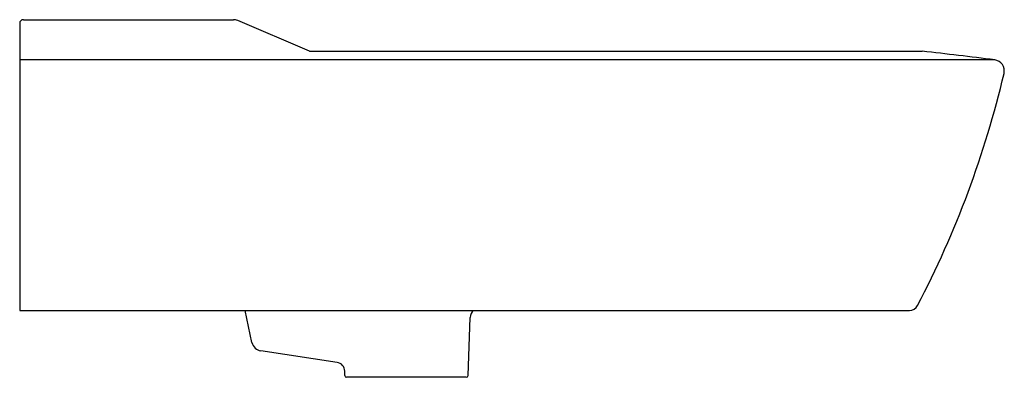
# Model space of a CAD drawing. Header units: millimetres. Extents: x 4637.122 to 4637.658, y 2691.202 to 2691.396.
import ezdxf

# ---------------------------------------------------------------- set-up
doc = ezdxf.new("R2010")
doc.units = ezdxf.units.MM
doc.layers.add('SANINDUSA', color=3, linetype='Continuous')

msp = doc.modelspace()

# ---------------------------------------------------------------- linework, layer by layer
at = {"layer": 'SANINDUSA', "ltscale": 0.5}
for p, q in [((4637.121956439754, 2691.39440668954), (4637.121956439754, 2691.23804071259)), ((4637.279761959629, 2691.379231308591), (4637.613299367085, 2691.379231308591)), ((4637.294683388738, 2691.209745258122), (4637.253275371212, 2691.216001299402)), ((4637.298911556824, 2691.202622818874), (4637.298911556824, 2691.204979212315)), ((4637.365077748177, 2691.201622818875), (4637.299911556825, 2691.201622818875))]:
    msp.add_line(p, q, dxfattribs=at)
at = {"layer": 'SANINDUSA'}
for p, q in [((4637.123956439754, 2691.39640668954), (4637.223358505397, 2691.39640668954)), ((4637.197096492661, 2691.39640668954), (4637.238270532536, 2691.39640668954)), ((4637.279761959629, 2691.379231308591), (4637.240624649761, 2691.395925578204)), ((4637.652686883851, 2691.374501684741), (4637.121956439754, 2691.374501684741)), ((4637.121956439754, 2691.23804071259), (4637.60626998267, 2691.23804071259)), ((4637.248256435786, 2691.22052476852), (4637.24475665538, 2691.23804071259)), ((4637.366077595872, 2691.202605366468), (4637.367182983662, 2691.234259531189)), ((4637.252314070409, 2691.216146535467), (4637.252319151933, 2691.216111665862))]:
    msp.add_line(p, q, dxfattribs=at)
for centre, radius, start, end in [((4637.123956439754, 2691.39440668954), 0.002, 90, 180), ((4637.238270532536, 2691.39040668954), 0.006, 66.89901864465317, 90), ((4637.651928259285, 2691.368549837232), 0.006, 346.789934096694, 82.73622700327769), ((4637.134164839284, 2691.490086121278), 0.5378364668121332, 332.377624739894, 346.789934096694), ((4637.372182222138, 2691.234172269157), 0.005, 130.0000000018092, 178.9999999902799), ((4637.60626998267, 2691.24304071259), 0.005, 270, 332.377624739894), ((4637.254171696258, 2691.221933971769), 0.006, 193.5837952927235, 261.4085665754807), ((4637.293914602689, 2691.204804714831), 0.005000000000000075, 2.000000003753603, 81.15527438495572)]:
    msp.add_arc(centre, radius, start, end, dxfattribs=at)
at = {"layer": 'SANINDUSA', "ltscale": 0.5}
for centre, radius, start, end in [((4637.307701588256, 2688.667892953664), 2.728506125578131, 82.73622700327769, 83.56927267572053), ((4637.299911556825, 2691.202622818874), 0.001, 180, 270), ((4637.365077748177, 2691.202622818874), 0.001, 270, 358.9999999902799)]:
    msp.add_arc(centre, radius, start, end, dxfattribs=at)

doc.saveas('drawing.dxf')
